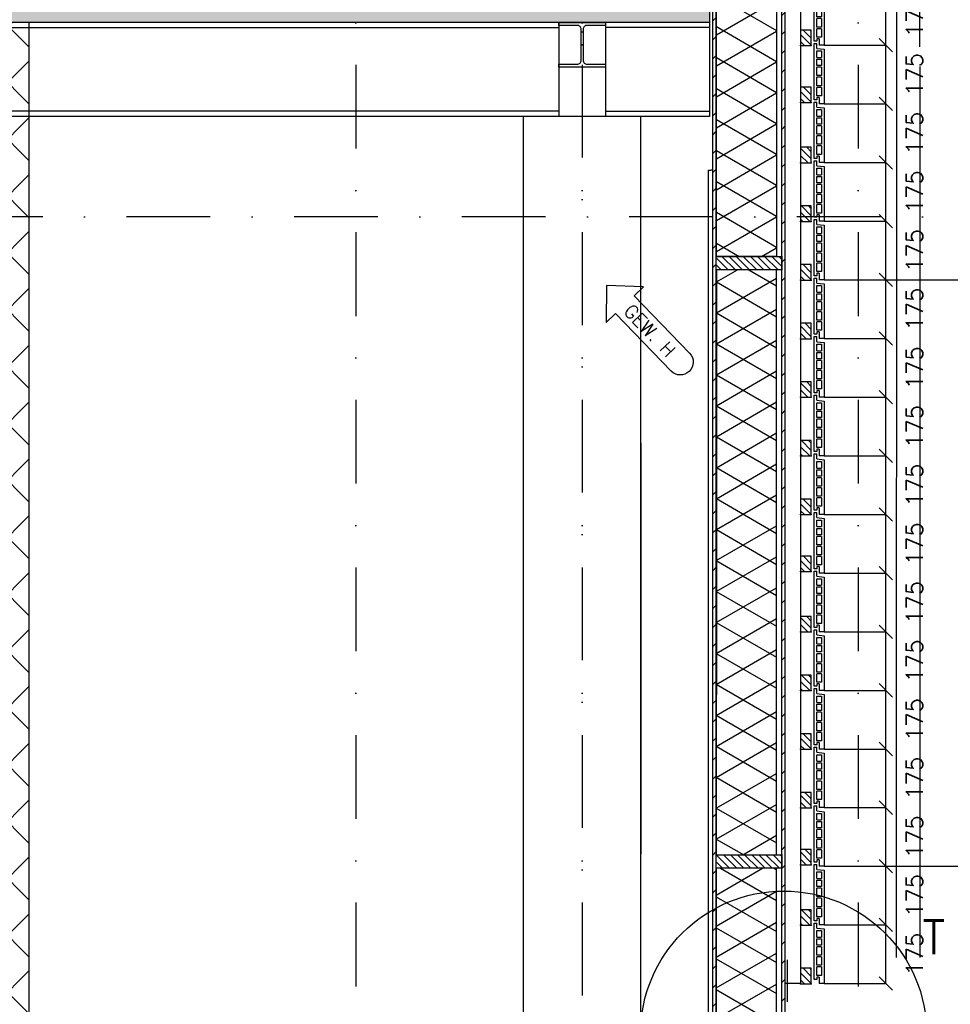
# Model space of a CAD drawing. Extents: x 151406 to 360561, y 44436 to 197234.
# Tile 43 of 57: x 164686 to 167463, y 103146 to 106084. Entities that reach past the tile are written whole.
import ezdxf

# ---------------------------------------------------------------- set-up
doc = ezdxf.new("R2010")
doc.units = 0
doc.header["$LTSCALE"] = 20
doc.header["$MEASUREMENT"] = 0
doc.header["$PDSIZE"] = -1
for name, pattern in [('DASHDOT', [25, 12.5, -6.25, 0, -6.25]), ('DD1', [2.66667, 1.66667, -0.5, 0, -0.5]), ('HIDDEN', [9.375, 6.25, -3.125])]:
    doc.linetypes.add(name, pattern=pattern)
doc.layers.get('0').update_dxf_attribs({"linetype": 'CONTINUOUS'})
doc.layers.get('DEFPOINTS').update_dxf_attribs({"linetype": 'CONTINUOUS'})
for name, color, linetype in [('_DETAILNUMMERS', 4, 'CONTINUOUS'), ('_DETAILNUMMERSTEKST', 4, 'CONTINUOUS'), ('A--01A1_ACEER', 1, 'CONTINUOUS'), ('A--A21--_F-23-', 9, 'CONTINUOUS'), ('A--A22--_F123-', 9, 'CONTINUOUS'), ('A--A23--_F--3-', 9, 'CONTINUOUS'), ('A--A25--_F--3-', 9, 'CONTINUOUS'), ('A--A42--_F--3-', 9, 'CONTINUOUS'), ('A--A42--_F-23-', 9, 'CONTINUOUS'), ('A--L13DC4_VLOEREN', 4, 'HIDDEN'), ('A--L21--', 3, 'CONTINUOUS'), ('A--L21--_F-23-', 4, 'CONTINUOUS'), ('A--L21D1_BUITENWAND', 1, 'CONTINUOUS'), ('A--L21D3_BUITENWAND', 3, 'CONTINUOUS'), ('A--L22--', 3, 'CONTINUOUS'), ('A--L22--_F--3-', 7, 'CONTINUOUS'), ('A--L25--', 7, 'CONTINUOUS'), ('A--L25--_F-23-', 7, 'CONTINUOUS'), ('A--L28--', 7, 'CONTINUOUS'), ('A--L28--_F--3-', 1, 'CONTINUOUS'), ('A--L28D1_KONSTRUKTIES', 1, 'CONTINUOUS'), ('A--L31--', 2, 'CONTINUOUS'), ('A--L42--', 7, 'CONTINUOUS'), ('A--L42--_F--3-', 7, 'CONTINUOUS'), ('A--L42--_F-23-', 7, 'CONTINUOUS'), ('A--M$1A-_F123-', 1, 'CONTINUOUS'), ('gewijzigdH', 1, 'CONTINUOUS'), ('STRAMIEN', 8, 'DD1'), ('X--LR---_CP', 7, 'CONTINUOUS')]:
    doc.layers.add(name, color=color, linetype=linetype)
doc.styles.add('ALFA-0_18', font='ROMANS.shx')
doc.styles.add('ALFA-0_25', font='ROMANS')
doc.styles.add('HIEMSTRA', font='romans.shx')
doc.dimstyles.new('STANDARD$0', dxfattribs={"dimscale": 50, "dimtxt": 2.5, "dimasz": 2, "dimexe": 2, "dimexo": 0, "dimgap": 2, "dimtad": 1, "dimdec": 0, "dimzin": 0, "dimdsep": 46, "dimtxsty": 'ALFA-0_25', "dimblk1": 'OBLIQUE', "dimblk2": 'OBLIQUE', "dimsah": 1, "dimcen": -3, "dimdle": 2, "dimclrd": 1, "dimclre": 1, "dimclrt": 2, "dimadec": 0, "dimazin": 0, "dimtfac": 0.666667, "dimtofl": 0, "dimtmove": 2, "dimatfit": 3, "dimldrblk": 'OBLIQUE', "dimfxl": 0, "dimtvp": 0.833333, "dimtolj": 1, "dimtzin": 0, "dimarcsym": 0})

# ---------------------------------------------------------------- blocks, each defined once
blk = doc.blocks.new('NH40_196')
at = {"layer": 'A--A25--_F--3-'}
h = blk.add_hatch(dxfattribs=at)
h.set_pattern_fill('ALFALINE', color=256, scale=15, style=0, pattern_type=2)
h.set_pattern_definition([(45, (-6, 0), (-10.6066, 10.6066), [])])
h.paths.add_polyline_path([(0, 0), (0, 196), (40, 196), (40, 0)])
at = {"layer": 'A--L25--_F-23-', "color": 2, "linetype": 'Continuous'}
blk.add_lwpolyline([(0, 0), (0, 196), (40, 196), (40, 0)], close=True, dxfattribs=at)
at = {"layer": 'X--LR---_CP'}
for p in [(0, 0), (0, 0), (40, 0)]:
    blk.add_point(p, dxfattribs=at)
blk = doc.blocks.new('_OBLIQUE')
at = {"color": 0, "linetype": 'ByBlock'}
blk.add_line((-0.5, -0.5), (0.5, 0.5), dxfattribs=at)
blk = doc.blocks.new('*D245')
at = {"color": 1, "linetype": 'ByBlock'}
for p, q in [((167086.2, 103382.9), (167270.8, 103382.9)), ((167270.8, 103207.9), (167270.8, 103382.9)), ((167086.2, 103207.9), (167270.8, 103207.9))]:
    blk.add_line(p, q, dxfattribs=at)
at = {"layer": 'DEFPOINTS', "color": 0, "linetype": 'ByBlock'}
for p in [(167086.2, 103382.9), (167270.8, 103382.9), (167086.2, 103207.9)]:
    blk.add_point(p, dxfattribs=at)
at = {"color": 1, "linetype": 'ByBlock', "xscale": 40, "yscale": 40, "zscale": 40}
for p, rotation in [((167270.8, 103382.9), 90), ((167270.8, 103207.9), 270)]:
    blk.add_blockref('_OBLIQUE', p, dxfattribs=dict(at, rotation=rotation))
at = {"color": 2, "linetype": 'ByBlock', "insert": (167355.8, 103295.4), "char_height": 50, "attachment_point": 5, "rotation": 90, "style": 'ALFA-0_25'}
blk.add_mtext('\\A1;175', dxfattribs=at)
blk = doc.blocks.new('*D246')
at = {"color": 1, "linetype": 'ByBlock'}
for p, q in [((167086.2, 103382.9), (167270.8, 103382.9)), ((167270.8, 103207.9), (167270.8, 103382.9)), ((167086.2, 103207.9), (167270.8, 103207.9))]:
    blk.add_line(p, q, dxfattribs=at)
at = {"layer": 'DEFPOINTS', "color": 0, "linetype": 'ByBlock'}
for p in [(167086.2, 103382.9), (167270.8, 103382.9), (167086.2, 103207.9)]:
    blk.add_point(p, dxfattribs=at)
at = {"color": 1, "linetype": 'ByBlock', "xscale": 40, "yscale": 40, "zscale": 40}
for p, rotation in [((167270.8, 103382.9), 90), ((167270.8, 103207.9), 270)]:
    blk.add_blockref('_OBLIQUE', p, dxfattribs=dict(at, rotation=rotation))
at = {"color": 2, "linetype": 'ByBlock', "insert": (167355.8, 103295.4), "char_height": 50, "attachment_point": 5, "rotation": 90, "style": 'ALFA-0_25'}
blk.add_mtext('\\A1;175', dxfattribs=at)
blk = doc.blocks.new('*D247')
at = {"color": 1, "linetype": 'ByBlock'}
for p, q in [((167086.2, 103557.9), (167270.8, 103557.9)), ((167270.8, 103382.9), (167270.8, 103557.9)), ((167086.2, 103382.9), (167270.8, 103382.9))]:
    blk.add_line(p, q, dxfattribs=at)
at = {"layer": 'DEFPOINTS', "color": 0, "linetype": 'ByBlock'}
for p in [(167086.2, 103557.9), (167270.8, 103557.9), (167086.2, 103382.9)]:
    blk.add_point(p, dxfattribs=at)
at = {"color": 1, "linetype": 'ByBlock', "xscale": 40, "yscale": 40, "zscale": 40}
for p, rotation in [((167270.8, 103557.9), 90), ((167270.8, 103382.9), 270)]:
    blk.add_blockref('_OBLIQUE', p, dxfattribs=dict(at, rotation=rotation))
at = {"color": 2, "linetype": 'ByBlock', "insert": (167355.8, 103470.4), "char_height": 50, "attachment_point": 5, "rotation": 90, "style": 'ALFA-0_25'}
blk.add_mtext('\\A1;175', dxfattribs=at)
blk = doc.blocks.new('*D248')
at = {"color": 1, "linetype": 'ByBlock'}
for p, q in [((167086.2, 103907.9), (167270.8, 103907.9)), ((167270.8, 103732.9), (167270.8, 103907.9)), ((167086.2, 103732.9), (167270.8, 103732.9))]:
    blk.add_line(p, q, dxfattribs=at)
at = {"layer": 'DEFPOINTS', "color": 0, "linetype": 'ByBlock'}
for p in [(167086.2, 103907.9), (167270.8, 103907.9), (167086.2, 103732.9)]:
    blk.add_point(p, dxfattribs=at)
at = {"color": 1, "linetype": 'ByBlock', "xscale": 40, "yscale": 40, "zscale": 40}
for p, rotation in [((167270.8, 103907.9), 90), ((167270.8, 103732.9), 270)]:
    blk.add_blockref('_OBLIQUE', p, dxfattribs=dict(at, rotation=rotation))
at = {"color": 2, "linetype": 'ByBlock', "insert": (167355.8, 103820.4), "char_height": 50, "attachment_point": 5, "rotation": 90, "style": 'ALFA-0_25'}
blk.add_mtext('\\A1;175', dxfattribs=at)
blk = doc.blocks.new('*D249')
at = {"color": 1, "linetype": 'ByBlock'}
for p, q in [((167086.2, 104082.9), (167270.8, 104082.9)), ((167270.8, 103907.9), (167270.8, 104082.9)), ((167086.2, 103907.9), (167270.8, 103907.9))]:
    blk.add_line(p, q, dxfattribs=at)
at = {"layer": 'DEFPOINTS', "color": 0, "linetype": 'ByBlock'}
for p in [(167086.2, 104082.9), (167270.8, 104082.9), (167086.2, 103907.9)]:
    blk.add_point(p, dxfattribs=at)
at = {"color": 1, "linetype": 'ByBlock', "xscale": 40, "yscale": 40, "zscale": 40}
for p, rotation in [((167270.8, 104082.9), 90), ((167270.8, 103907.9), 270)]:
    blk.add_blockref('_OBLIQUE', p, dxfattribs=dict(at, rotation=rotation))
at = {"color": 2, "linetype": 'ByBlock', "insert": (167355.8, 103995.4), "char_height": 50, "attachment_point": 5, "rotation": 90, "style": 'ALFA-0_25'}
blk.add_mtext('\\A1;175', dxfattribs=at)
blk = doc.blocks.new('*D250')
at = {"color": 1, "linetype": 'ByBlock'}
for p, q in [((167086.2, 104257.9), (167270.8, 104257.9)), ((167270.8, 104082.9), (167270.8, 104257.9)), ((167086.2, 104082.9), (167270.8, 104082.9))]:
    blk.add_line(p, q, dxfattribs=at)
at = {"layer": 'DEFPOINTS', "color": 0, "linetype": 'ByBlock'}
for p in [(167086.2, 104257.9), (167270.8, 104257.9), (167086.2, 104082.9)]:
    blk.add_point(p, dxfattribs=at)
at = {"color": 1, "linetype": 'ByBlock', "xscale": 40, "yscale": 40, "zscale": 40}
for p, rotation in [((167270.8, 104257.9), 90), ((167270.8, 104082.9), 270)]:
    blk.add_blockref('_OBLIQUE', p, dxfattribs=dict(at, rotation=rotation))
at = {"color": 2, "linetype": 'ByBlock', "insert": (167355.8, 104170.4), "char_height": 50, "attachment_point": 5, "rotation": 90, "style": 'ALFA-0_25'}
blk.add_mtext('\\A1;175', dxfattribs=at)
blk = doc.blocks.new('*D251')
at = {"color": 1, "linetype": 'ByBlock'}
for p, q in [((167086.2, 104432.9), (167270.8, 104432.9)), ((167270.8, 104257.9), (167270.8, 104432.9)), ((167086.2, 104257.9), (167270.8, 104257.9))]:
    blk.add_line(p, q, dxfattribs=at)
at = {"layer": 'DEFPOINTS', "color": 0, "linetype": 'ByBlock'}
for p in [(167086.2, 104432.9), (167270.8, 104432.9), (167086.2, 104257.9)]:
    blk.add_point(p, dxfattribs=at)
at = {"color": 1, "linetype": 'ByBlock', "xscale": 40, "yscale": 40, "zscale": 40}
for p, rotation in [((167270.8, 104432.9), 90), ((167270.8, 104257.9), 270)]:
    blk.add_blockref('_OBLIQUE', p, dxfattribs=dict(at, rotation=rotation))
at = {"color": 2, "linetype": 'ByBlock', "insert": (167355.8, 104345.4), "char_height": 50, "attachment_point": 5, "rotation": 90, "style": 'ALFA-0_25'}
blk.add_mtext('\\A1;175', dxfattribs=at)
blk = doc.blocks.new('*D252')
at = {"color": 1, "linetype": 'ByBlock'}
for p, q in [((167086.2, 104607.9), (167270.8, 104607.9)), ((167270.8, 104432.9), (167270.8, 104607.9)), ((167086.2, 104432.9), (167270.8, 104432.9))]:
    blk.add_line(p, q, dxfattribs=at)
at = {"layer": 'DEFPOINTS', "color": 0, "linetype": 'ByBlock'}
for p in [(167086.2, 104607.9), (167270.8, 104607.9), (167086.2, 104432.9)]:
    blk.add_point(p, dxfattribs=at)
at = {"color": 1, "linetype": 'ByBlock', "xscale": 40, "yscale": 40, "zscale": 40}
for p, rotation in [((167270.8, 104607.9), 90), ((167270.8, 104432.9), 270)]:
    blk.add_blockref('_OBLIQUE', p, dxfattribs=dict(at, rotation=rotation))
at = {"color": 2, "linetype": 'ByBlock', "insert": (167355.8, 104520.4), "char_height": 50, "attachment_point": 5, "rotation": 90, "style": 'ALFA-0_25'}
blk.add_mtext('\\A1;175', dxfattribs=at)
blk = doc.blocks.new('*D253')
at = {"color": 1, "linetype": 'ByBlock'}
for p, q in [((167086.2, 104782.9), (167270.8, 104782.9)), ((167270.8, 104607.9), (167270.8, 104782.9)), ((167086.2, 104607.9), (167270.8, 104607.9))]:
    blk.add_line(p, q, dxfattribs=at)
at = {"layer": 'DEFPOINTS', "color": 0, "linetype": 'ByBlock'}
for p in [(167086.2, 104782.9), (167270.8, 104782.9), (167086.2, 104607.9)]:
    blk.add_point(p, dxfattribs=at)
at = {"color": 1, "linetype": 'ByBlock', "xscale": 40, "yscale": 40, "zscale": 40}
for p, rotation in [((167270.8, 104782.9), 90), ((167270.8, 104607.9), 270)]:
    blk.add_blockref('_OBLIQUE', p, dxfattribs=dict(at, rotation=rotation))
at = {"color": 2, "linetype": 'ByBlock', "insert": (167355.8, 104695.4), "char_height": 50, "attachment_point": 5, "rotation": 90, "style": 'ALFA-0_25'}
blk.add_mtext('\\A1;175', dxfattribs=at)
blk = doc.blocks.new('*D254')
at = {"color": 1, "linetype": 'ByBlock'}
for p, q in [((167086.2, 104957.9), (167270.8, 104957.9)), ((167270.8, 104782.9), (167270.8, 104957.9)), ((167086.2, 104782.9), (167270.8, 104782.9))]:
    blk.add_line(p, q, dxfattribs=at)
at = {"layer": 'DEFPOINTS', "color": 0, "linetype": 'ByBlock'}
for p in [(167086.2, 104957.9), (167270.8, 104957.9), (167086.2, 104782.9)]:
    blk.add_point(p, dxfattribs=at)
at = {"color": 1, "linetype": 'ByBlock', "xscale": 40, "yscale": 40, "zscale": 40}
for p, rotation in [((167270.8, 104957.9), 90), ((167270.8, 104782.9), 270)]:
    blk.add_blockref('_OBLIQUE', p, dxfattribs=dict(at, rotation=rotation))
at = {"color": 2, "linetype": 'ByBlock', "insert": (167355.8, 104870.4), "char_height": 50, "attachment_point": 5, "rotation": 90, "style": 'ALFA-0_25'}
blk.add_mtext('\\A1;175', dxfattribs=at)
blk = doc.blocks.new('*D255')
at = {"color": 1, "linetype": 'ByBlock'}
for p, q in [((167086.2, 105132.9), (167270.8, 105132.9)), ((167270.8, 104957.9), (167270.8, 105132.9)), ((167086.2, 104957.9), (167270.8, 104957.9))]:
    blk.add_line(p, q, dxfattribs=at)
at = {"layer": 'DEFPOINTS', "color": 0, "linetype": 'ByBlock'}
for p in [(167086.2, 105132.9), (167270.8, 105132.9), (167086.2, 104957.9)]:
    blk.add_point(p, dxfattribs=at)
at = {"color": 1, "linetype": 'ByBlock', "xscale": 40, "yscale": 40, "zscale": 40}
for p, rotation in [((167270.8, 105132.9), 90), ((167270.8, 104957.9), 270)]:
    blk.add_blockref('_OBLIQUE', p, dxfattribs=dict(at, rotation=rotation))
at = {"color": 2, "linetype": 'ByBlock', "insert": (167355.8, 105045.4), "char_height": 50, "attachment_point": 5, "rotation": 90, "style": 'ALFA-0_25'}
blk.add_mtext('\\A1;175', dxfattribs=at)
blk = doc.blocks.new('*D256')
at = {"color": 1, "linetype": 'ByBlock'}
for p, q in [((167086.2, 105307.9), (167270.8, 105307.9)), ((167270.8, 105132.9), (167270.8, 105307.9)), ((167086.2, 105132.9), (167270.8, 105132.9))]:
    blk.add_line(p, q, dxfattribs=at)
at = {"layer": 'DEFPOINTS', "color": 0, "linetype": 'ByBlock'}
for p in [(167086.2, 105307.9), (167270.8, 105307.9), (167086.2, 105132.9)]:
    blk.add_point(p, dxfattribs=at)
at = {"color": 1, "linetype": 'ByBlock', "xscale": 40, "yscale": 40, "zscale": 40}
for p, rotation in [((167270.8, 105307.9), 90), ((167270.8, 105132.9), 270)]:
    blk.add_blockref('_OBLIQUE', p, dxfattribs=dict(at, rotation=rotation))
at = {"color": 2, "linetype": 'ByBlock', "insert": (167355.8, 105220.4), "char_height": 50, "attachment_point": 5, "rotation": 90, "style": 'ALFA-0_25'}
blk.add_mtext('\\A1;175', dxfattribs=at)
blk = doc.blocks.new('*D257')
at = {"color": 1, "linetype": 'ByBlock'}
for p, q in [((167086.2, 105482.9), (167270.8, 105482.9)), ((167270.8, 105307.9), (167270.8, 105482.9)), ((167086.2, 105307.9), (167270.8, 105307.9))]:
    blk.add_line(p, q, dxfattribs=at)
at = {"layer": 'DEFPOINTS', "color": 0, "linetype": 'ByBlock'}
for p in [(167086.2, 105482.9), (167270.8, 105482.9), (167086.2, 105307.9)]:
    blk.add_point(p, dxfattribs=at)
at = {"color": 1, "linetype": 'ByBlock', "xscale": 40, "yscale": 40, "zscale": 40}
for p, rotation in [((167270.8, 105482.9), 90), ((167270.8, 105307.9), 270)]:
    blk.add_blockref('_OBLIQUE', p, dxfattribs=dict(at, rotation=rotation))
at = {"color": 2, "linetype": 'ByBlock', "insert": (167355.8, 105395.4), "char_height": 50, "attachment_point": 5, "rotation": 90, "style": 'ALFA-0_25'}
blk.add_mtext('\\A1;175', dxfattribs=at)
blk = doc.blocks.new('*D258')
at = {"color": 1, "linetype": 'ByBlock'}
for p, q in [((167086.2, 105657.9), (167270.8, 105657.9)), ((167270.8, 105482.9), (167270.8, 105657.9)), ((167086.2, 105482.9), (167270.8, 105482.9))]:
    blk.add_line(p, q, dxfattribs=at)
at = {"layer": 'DEFPOINTS', "color": 0, "linetype": 'ByBlock'}
for p in [(167086.2, 105657.9), (167270.8, 105657.9), (167086.2, 105482.9)]:
    blk.add_point(p, dxfattribs=at)
at = {"color": 1, "linetype": 'ByBlock', "xscale": 40, "yscale": 40, "zscale": 40}
for p, rotation in [((167270.8, 105657.9), 90), ((167270.8, 105482.9), 270)]:
    blk.add_blockref('_OBLIQUE', p, dxfattribs=dict(at, rotation=rotation))
at = {"color": 2, "linetype": 'ByBlock', "insert": (167355.8, 105570.4), "char_height": 50, "attachment_point": 5, "rotation": 90, "style": 'ALFA-0_25'}
blk.add_mtext('\\A1;175', dxfattribs=at)
blk = doc.blocks.new('*D259')
at = {"color": 1, "linetype": 'ByBlock'}
for p, q in [((167086.2, 105832.9), (167270.8, 105832.9)), ((167270.8, 105657.9), (167270.8, 105832.9)), ((167086.2, 105657.9), (167270.8, 105657.9))]:
    blk.add_line(p, q, dxfattribs=at)
at = {"layer": 'DEFPOINTS', "color": 0, "linetype": 'ByBlock'}
for p in [(167086.2, 105832.9), (167270.8, 105832.9), (167086.2, 105657.9)]:
    blk.add_point(p, dxfattribs=at)
at = {"color": 1, "linetype": 'ByBlock', "xscale": 40, "yscale": 40, "zscale": 40}
for p, rotation in [((167270.8, 105832.9), 90), ((167270.8, 105657.9), 270)]:
    blk.add_blockref('_OBLIQUE', p, dxfattribs=dict(at, rotation=rotation))
at = {"color": 2, "linetype": 'ByBlock', "insert": (167355.8, 105745.4), "char_height": 50, "attachment_point": 5, "rotation": 90, "style": 'ALFA-0_25'}
blk.add_mtext('\\A1;175', dxfattribs=at)
blk = doc.blocks.new('*D260')
at = {"color": 1, "linetype": 'ByBlock'}
for p, q in [((167086.2, 106007.9), (167270.8, 106007.9)), ((167270.8, 105832.9), (167270.8, 106007.9)), ((167086.2, 105832.9), (167270.8, 105832.9))]:
    blk.add_line(p, q, dxfattribs=at)
at = {"layer": 'DEFPOINTS', "color": 0, "linetype": 'ByBlock'}
for p in [(167086.2, 106007.9), (167270.8, 106007.9), (167086.2, 105832.9)]:
    blk.add_point(p, dxfattribs=at)
at = {"color": 1, "linetype": 'ByBlock', "xscale": 40, "yscale": 40, "zscale": 40}
for p, rotation in [((167270.8, 106007.9), 90), ((167270.8, 105832.9), 270)]:
    blk.add_blockref('_OBLIQUE', p, dxfattribs=dict(at, rotation=rotation))
at = {"color": 2, "linetype": 'ByBlock', "insert": (167355.8, 105920.4), "char_height": 50, "attachment_point": 5, "rotation": 90, "style": 'ALFA-0_25'}
blk.add_mtext('\\A1;175', dxfattribs=at)
blk = doc.blocks.new('*D261')
at = {"color": 1, "linetype": 'ByBlock'}
for p, q in [((167086.2, 106182.9), (167270.8, 106182.9)), ((167270.8, 106007.9), (167270.8, 106182.9)), ((167086.2, 106007.9), (167270.8, 106007.9))]:
    blk.add_line(p, q, dxfattribs=at)
at = {"layer": 'DEFPOINTS', "color": 0, "linetype": 'ByBlock'}
for p in [(167086.2, 106182.9), (167270.8, 106182.9), (167086.2, 106007.9)]:
    blk.add_point(p, dxfattribs=at)
at = {"color": 1, "linetype": 'ByBlock', "xscale": 40, "yscale": 40, "zscale": 40}
for p, rotation in [((167270.8, 106182.9), 90), ((167270.8, 106007.9), 270)]:
    blk.add_blockref('_OBLIQUE', p, dxfattribs=dict(at, rotation=rotation))
at = {"color": 2, "linetype": 'ByBlock', "insert": (167355.8, 106095.4), "char_height": 50, "attachment_point": 5, "rotation": 90, "style": 'ALFA-0_25'}
blk.add_mtext('\\A1;175', dxfattribs=at)
blk = doc.blocks.new('*D265')
at = {"color": 1, "linetype": 'ByBlock'}
for p, q in [((167086.2, 103732.9), (167270.8, 103732.9)), ((167270.8, 103557.9), (167270.8, 103732.9)), ((167086.2, 103557.9), (167270.8, 103557.9))]:
    blk.add_line(p, q, dxfattribs=at)
at = {"layer": 'DEFPOINTS', "color": 0, "linetype": 'ByBlock'}
for p in [(167086.2, 103732.9), (167270.8, 103732.9), (167086.2, 103557.9)]:
    blk.add_point(p, dxfattribs=at)
at = {"color": 1, "linetype": 'ByBlock', "xscale": 40, "yscale": 40, "zscale": 40}
for p, rotation in [((167270.8, 103732.9), 90), ((167270.8, 103557.9), 270)]:
    blk.add_blockref('_OBLIQUE', p, dxfattribs=dict(at, rotation=rotation))
at = {"color": 2, "linetype": 'ByBlock', "insert": (167355.8, 103645.4), "char_height": 50, "attachment_point": 5, "rotation": 90, "style": 'ALFA-0_25'}
blk.add_mtext('\\A1;175', dxfattribs=at)
blk = doc.blocks.new('*D266')
at = {"color": 1, "linetype": 'ByBlock'}
for p, q in [((167161, 105307.9), (167581.9, 105307.9)), ((167581.9, 103557.9), (167581.9, 105307.9)), ((167161, 103557.9), (167581.9, 103557.9))]:
    blk.add_line(p, q, dxfattribs=at)
at = {"layer": 'DEFPOINTS', "color": 0, "linetype": 'ByBlock'}
for p in [(167161, 105307.9), (167581.9, 105307.9), (167161, 103557.9)]:
    blk.add_point(p, dxfattribs=at)
at = {"color": 1, "linetype": 'ByBlock', "xscale": 40, "yscale": 40, "zscale": 40}
for p, rotation in [((167581.9, 105307.9), 90), ((167581.9, 103557.9), 270)]:
    blk.add_blockref('_OBLIQUE', p, dxfattribs=dict(at, rotation=rotation))
at = {"color": 2, "linetype": 'ByBlock', "insert": (167516.9, 104432.9), "char_height": 50, "attachment_point": 5, "rotation": 90, "style": 'ALFA-0_25'}
blk.add_mtext('\\A1;10 stenen a 175', dxfattribs=at)
blk = doc.blocks.new('*D267')
at = {"color": 1, "linetype": 'ByBlock'}
for p, q in [((167161, 107057.9), (167581.9, 107057.9)), ((167581.9, 105307.9), (167581.9, 107057.9)), ((167161, 105307.9), (167581.9, 105307.9))]:
    blk.add_line(p, q, dxfattribs=at)
at = {"layer": 'DEFPOINTS', "color": 0, "linetype": 'ByBlock'}
for p in [(167161, 107057.9), (167581.9, 107057.9), (167161, 105307.9)]:
    blk.add_point(p, dxfattribs=at)
at = {"color": 1, "linetype": 'ByBlock', "xscale": 40, "yscale": 40, "zscale": 40}
for p, rotation in [((167581.9, 107057.9), 90), ((167581.9, 105307.9), 270)]:
    blk.add_blockref('_OBLIQUE', p, dxfattribs=dict(at, rotation=rotation))
at = {"color": 2, "linetype": 'ByBlock', "insert": (167516.9, 106182.9), "char_height": 50, "attachment_point": 5, "rotation": 90, "style": 'ALFA-0_25'}
blk.add_mtext('\\A1;10 stenen a 175', dxfattribs=at)
blk = doc.blocks.new('*U958')
at = {"layer": 'A--A42--_F-23-', "linetype": 'Continuous'}
h = blk.add_hatch(dxfattribs=at)
h.set_pattern_fill('ALFALINE', color=256, scale=40, style=0)
h.set_pattern_definition([(45, (-166759.265, -102755.898), (-28.284271, 28.284271), [])])
h.paths.add_polyline_path([(0, 0), (-5, 0), (-5, 4320), (0, 4320), (5, 4320), (5, 0)])
at = {"layer": 'A--L42--_F-23-', "color": 2, "linetype": 'Continuous'}
for points in [[(0, 0), (-5, 0), (-5, 4320), (0, 4320)], [(0, 0), (5, 0), (5, 4320), (0, 4320)]]:
    blk.add_lwpolyline(points, dxfattribs=at)
blk = doc.blocks.new('*U957')
at = {"layer": 'A--A42--_F--3-', "linetype": 'Continuous'}
h = blk.add_hatch(dxfattribs=at)
h.set_pattern_fill('ALFALINE', color=256, scale=40, angle=45, style=0)
h.set_pattern_definition([(90, (-166748.015, -102755.898), (-40, 7e-15), [])])
h.paths.add_polyline_path([(0, 0), (-6.2, 0), (-6.2, 2879.8), (0, 2879.8), (6.2, 2879.8), (6.2, 0)])
at = {"layer": 'A--L42--_F--3-', "color": 3, "linetype": 'Continuous'}
for points in [[(0, 0), (-6.2, 0), (-6.2, 2879.8), (0, 2879.8)], [(0, 0), (-6.2, 0), (-6.2, 2879.8), (0, 2879.8)], [(0, 0), (-6.2, 0), (-6.2, 2879.8), (0, 2879.8)], [(0, 0), (6.2, 0), (6.2, 2879.8), (0, 2879.8)]]:
    blk.add_lwpolyline(points, dxfattribs=at)
blk = doc.blocks.new('ARGETON175')
at = {"layer": 'A--L21D3_BUITENWAND'}
for p, q in [((-8, 153), (-30, 150.5)), ((-30, 150.5), (-30, -12.5)), ((0, 168), (-8, 168)), ((-8, 153), (-8, 168)), ((0, 0), (0, 168)), ((-22, 145.5), (-22, 126)), ((-8, 145.5), (-22, 145.5)), ((-8, 126), (-22, 126)), ((-8, 121), (-22, 121)), ((-22, 121), (-22, 102)), ((-8, 126), (-8, 145.5)), ((-8, 102), (-8, 121)), ((-22, 102), (-8, 102)), ((-22, 97), (-22, 72)), ((-22, 97), (-8, 97)), ((-8, 72), (-8, 97)), ((-22, 72), (-8, 72)), ((-22, 67), (-22, 42)), ((-22, 67), (-8, 67)), ((-8, 42), (-8, 67)), ((-22, 42), (-8, 42)), ((-22, 37), (-22, 12)), ((-22, 37), (-8, 37)), ((-8, 12), (-8, 37)), ((-22, 12), (-8, 12)), ((-15, 7), (-15, -12.5)), ((-15, 7), (-8, 7)), ((-8, 7), (-8, 0)), ((-8, 0), (0, 0)), ((-30, -12.5), (-15, -12.5))]:
    blk.add_line(p, q, dxfattribs=at)
blk = doc.blocks.new('HOUT46X32')
at = {"layer": 'A--A25--_F--3-'}
h = blk.add_hatch(dxfattribs=at)
h.set_pattern_fill('ALFALINE', color=256, scale=15, style=0, pattern_type=2)
h.set_pattern_definition([(45, (0, 0), (-10.6066, 10.6066), [])])
h.paths.add_polyline_path([(0, 0), (0, 46), (32, 46), (32, 0)])
at = {"layer": 'A--L25--_F-23-', "color": 2, "linetype": 'Continuous'}
blk.add_lwpolyline([(0, 0), (0, 46), (32, 46), (32, 0)], close=True, dxfattribs=at)
at = {"layer": 'X--LR---_CP'}
for p in [(0, 0), (0, 0), (32, 0)]:
    blk.add_point(p, dxfattribs=at)
blk = doc.blocks.new('*U956')
at = {"layer": 'A--A42--_F-23-', "linetype": 'Continuous'}
h = blk.add_hatch(dxfattribs=at)
h.set_pattern_fill('ALFALINE', color=256, scale=40, style=0)
h.set_pattern_definition([(45, (-166965.22, -102755.898), (-28.284271, 28.284271), [])])
h.paths.add_polyline_path([(0, 0), (-5, 0), (-5, 4318), (0, 4318), (5, 4318), (5, 0)])
at = {"layer": 'A--L42--_F-23-', "color": 2, "linetype": 'Continuous'}
for points in [[(0, 0), (-5, 0), (-5, 4318), (0, 4318)], [(0, 0), (5, 0), (5, 4318), (0, 4318)]]:
    blk.add_lwpolyline(points, dxfattribs=at)
blk = doc.blocks.new('Q020490-')
at = {"layer": 'A--L28--_F--3-', "color": 4, "linetype": 'Continuous'}
blk.add_lwpolyline([(70, -66.5), (-70, -66.5), (-70, -58), (-14.75, -58, 0.4142136), (-2.75, -46), (-2.75, 46, 0.4142136), (-14.75, 58), (-70, 58), (-70, 66.5), (70, 66.5), (70, 58), (14.75, 58, 0.4142136), (2.75, 46), (2.75, -46, 0.4142136), (14.75, -58), (70, -58)], format="xyb", close=True, dxfattribs=at)
at = {"layer": 'X--LR---_CP'}
for p in [(-2.75, 0), (0, 0), (2.75, 0)]:
    blk.add_point(p, dxfattribs=at)
blk = doc.blocks.new('gewh')
at = {"layer": 'gewijzigdH', "linetype": 'Continuous'}
for p, q in [((79.4, 76.8), (0, 0)), ((79.4, 38.4), (79.4, 76.8)), ((317.9, 38.4), (79.4, 38.4)), ((317.9, 38.4), (79.4, 38.4)), ((0, 0), (79.4, -76.8)), ((79.4, -76.8), (79.4, -38.4)), ((79.4, -38.4), (317.9, -38.4)), ((79.4, -38.4), (317.9, -38.4))]:
    blk.add_line(p, q, dxfattribs=at)
at = {"layer": 'gewijzigdH', "linetype": 'Continuous', "extrusion": (0, 0, -1)}
blk.add_ellipse((317.9, 0), major_axis=(27.2, 27.2), ratio=1, start_param=-0.785398, end_param=2.356194, dxfattribs=at)
at = {"layer": 'gewijzigdH', "color": 2, "insert": (90.8, 19.5), "char_height": 40, "width": 276.454, "attachment_point": 1, "style": 'ALFA-0_18'}
blk.add_mtext('GEW. H', dxfattribs=at)
blk = doc.blocks.new('*U900')
at = {"layer": 'A--A22--_F123-', "linetype": 'Continuous'}
h = blk.add_hatch(dxfattribs=at)
h.set_pattern_fill('ALFAKRS', color=256, scale=120, style=0)
h.set_pattern_definition([(45, (-164664.26, -102755.9), (-84.852814, 84.852814), []), (135, (-164664.26, -102755.9), (-84.852814, -84.852814), [])])
h.paths.add_polyline_path([(0, 0), (-50, 0), (-50, 3320), (0, 3320), (50, 3320), (50, 0)])
at = {"layer": 'A--L22--_F--3-', "color": 3, "linetype": 'Continuous'}
for points in [[(0, 0), (-50, 0), (-50, 3320), (0, 3320)], [(0, 0), (50, 0), (50, 3320), (0, 3320)]]:
    blk.add_lwpolyline(points, dxfattribs=at)

msp = doc.modelspace()

# ---------------------------------------------------------------- hatches: boundary and pattern name
at = {"layer": 'A--A21--_F-23-'}
h = msp.add_hatch(dxfattribs=at)
h.set_pattern_fill('ALFAISO', color=256, scale=80, angle=270, style=0, pattern_type=2)
h.set_pattern_definition([(210, (279186.14, 2728.635), (-40, 69.282032), []), (150, (279186.14, 2728.635), (40, 69.282032), [])])
h.paths.add_polyline_path([(166764.721, 106291.263), (166944.721, 106291.263), (166944.721, 105377.898), (166764.721, 105377.898)])
h = msp.add_hatch(dxfattribs=at)
h.set_pattern_fill('ALFAISO', color=256, scale=80, angle=270, style=0, pattern_type=2)
h.set_pattern_definition([(330, (96524.86, 1748.05), (40, 69.28203), []), (30, (96524.86, 1748.05), (-40, 69.28203), [])])
h.paths.add_polyline_path([(166764.216, 103591.846), (166944.721, 103591.846), (166944.721, 105337.898), (166764.721, 105337.898), (166764.721, 104543.95)])
h = msp.add_hatch(dxfattribs=at)
h.set_pattern_fill('ALFAISO', color=256, scale=80, angle=270, style=0)
h.set_pattern_definition([(330, (-40, -38), (40, 69.282032), []), (30, (-40, -38), (-40, 69.282032), [])])
h.paths.add_polyline_path([(166944.265, 103551.846), (166764.265, 103551.846), (166764.265, 102813.825), (166785.617, 102813.825), (166785.617, 102804.909), (166764.265, 102804.909), (166764.265, 102795.898), (166864.265, 102795.898), (166944.265, 102795.898)])
at = {"layer": 'A--A23--_F--3-'}
h = msp.add_hatch(dxfattribs=at)
h.set_pattern_fill('ALFABET', color=256, scale=20, angle=1, style=0, pattern_type=2)
h.set_pattern_definition([(46, (44346.57, 100), (-86.32078, 83.359004), []), (51, (44346.57, 100), (143.64922, -10.04493), [15, -165]), (356, (44346.57, 100), (-30.37155, 149.9312), [12, -132]), (101.4514, (44358.54, 99.16), (113.27778, 139.88618), [12.74804, -140.22842]), (47.1842, (44345.87, 140), (213.99344, -29.37358), [22.5, -247.5]), (97.6356, (44363.7, 137.55), (183.50393, 198.05632), [19.12206, -210.3426]), (352.1842, (44345.87, 140), (183.50378, 198.05647), [18, -198]), (22, (44366.04, 130.34), (120.76856, -78.42802), [15, -165]), (327, (44366.04, 130.34), (46.12453, 145.85721), [12, -132]), (72.4514, (44376.1, 123.81), (166.89315, 67.42906), [12.74804, -140.22842]), (38.5, (44346.567, 100), (1.269641, 66.611074), [0, -130.4, 0, -134, 0, -132.5]), (8.5, (44346.57, 100), (51.229207, 79.788568), [0, -76.4, 0, -127.4, 0, -50.5]), (328.5, (44301.974, 99.22), (106.826954, -2.64699), [0, -50, 0, -156, 0, -207]), (318.5, (44281.98, 98.87), (116.270055, 22.05355), [0, -65, 0, -103.6, 0, -147]), (318.5, (44281.98, 98.87), (116.270055, 22.05355), [0, -65, 0, -103.6, 0, -147])])
h.paths.add_polyline_path([(166744.265, 106295.898), (166744.265, 106075.898), (158857.765, 106075.898), (158857.765, 106295.898)])

# ---------------------------------------------------------------- linework, layer by layer
at = {"layer": '_DETAILNUMMERS'}
msp.add_circle((166965.568, 103056.731), 427.262, dxfattribs=at)
at = {"layer": 'A--01A1_ACEER'}
for p, q in [((166294.265, 106075.898), (166294.265, 105795.898)), ((166434.265, 106075.898), (166434.265, 105795.898)), ((166539.265, 104820.362), (166539.265, 103594.819)), ((166539.265, 103672.898), (166539.265, 103596.118))]:
    msp.add_line(p, q, dxfattribs=at)
at = {"layer": 'A--L13DC4_VLOEREN'}
msp.add_line((166976.419, 103278.309), (166976.451, 103004.409, 1), dxfattribs=at)
at = {"layer": 'A--L21--'}
for points in [[(166764.721, 106291.263), (166944.721, 106291.263), (166944.721, 105377.898), (166764.721, 105377.898)], [(166764.216, 103591.846), (166944.721, 103591.846), (166944.721, 105337.898), (166764.721, 105337.898), (166764.721, 104543.95), (166764.721, 104543.95), (166764.216, 103591.846)], [(166864.265, 102795.898), (166944.265, 102795.898), (166944.265, 103551.846), (166764.265, 103551.846), (166764.265, 102795.898), (166864.265, 102795.898), (166864.265, 102795.898)]]:
    msp.add_lwpolyline(points, close=True, dxfattribs=at)
at = {"layer": 'A--L21--_F-23-', "linetype": 'Continuous'}
msp.add_lwpolyline([(166744.265, 106295.898), (166744.265, 106075.898), (158857.765, 106075.898), (158857.765, 106295.898)], close=True, dxfattribs=at)
at = {"layer": 'A--L21D1_BUITENWAND'}
for p, q in [((167302.414, 106395.891, 0.103), (167301.61, 103285.576, 0.103)), ((167372.414, 106003.587, -0.949), (167372.414, 106365.922, 0.103)), ((167372.414, 105944.123, 0.103), (167371.61, 103285.543, 0.103))]:
    msp.add_line(p, q, dxfattribs=at)
at = {"layer": 'A--L28D1_KONSTRUKTIES'}
for p, q in [((166744.265, 106075.898), (166744.265, 105795.898)), ((159159.265, 106060.898), (166294.265, 106060.898)), ((166744.265, 106060.898), (166434.265, 106060.898)), ((166754.265, 102795.898), (166754.265, 105817.898)), ((166189.265, 102795.898), (166189.265, 105795.898)), ((166539.265, 102795.898), (166539.265, 105795.898))]:
    msp.add_line(p, q, dxfattribs=at)
for points in [[(166744.265, 105795.898), (158857.765, 105795.898), (158857.765, 106075.898)], [(166294.265, 105810.898), (159159.265, 105810.898)], [(166434.265, 105810.898), (166744.265, 105810.898)]]:
    msp.add_lwpolyline(points, dxfattribs=at)
at = {"layer": 'A--L31--'}
for p, q in [((167016.22, 107076.026), (167016.22, 103207.898)), ((167016.22, 103207.898), (166970.22, 103207.898))]:
    msp.add_line(p, q, dxfattribs=at)
at = {"layer": 'STRAMIEN', "linetype": 'DASHDOT'}
for p, q in [((165689.265, 109950.716), (165689.265, 90604.885)), ((166364.265, 109950.716), (166364.265, 90604.885)), ((167187.533, 109950.716), (167187.533, 90540.002)), ((166364.265, 109923.943), (166364.265, 90533.497)), ((185758.708, 105495.898), (151764.265, 105495.898))]:
    msp.add_line(p, q, dxfattribs=at)

# ---------------------------------------------------------------- block references
at = {"xscale": -1}
for p in [(167056.22, 106020.398), (167056.22, 105845.398), (167056.22, 105670.398), (167056.22, 105495.398), (167056.22, 105320.398), (167056.22, 105145.398), (167056.22, 104970.398), (167056.22, 104795.398), (167056.22, 104620.398), (167056.22, 104445.398), (167056.22, 104270.398), (167056.22, 104095.398), (167056.22, 103920.398), (167056.22, 103745.398), (167056.22, 103570.398), (167056.22, 103395.398), (167056.22, 103220.398)]:
    msp.add_blockref('ARGETON175', p, dxfattribs=at)
at = {"layer": '_DETAILNUMMERSTEKST', "rotation": 313.9895329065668}
msp.add_blockref('gewh', (166436.526, 105291.186), dxfattribs=at)
at = {"layer": 'A--L22--'}
msp.add_blockref('*U900', (164664.265, 102755.898), dxfattribs=at)
at = {"layer": 'A--L25--', "xscale": -1}
for p in [(167048.22, 106007.398), (167048.22, 105837.398), (167048.22, 105657.398), (167048.22, 105482.398), (167048.22, 105307.398), (167048.22, 105132.398), (167048.22, 104957.398), (167048.22, 104782.398), (167048.22, 104607.398), (167048.22, 104437.398), (167048.22, 104257.398), (167048.22, 104082.398), (167048.22, 103907.398), (167048.22, 103732.398), (167048.22, 103562.398), (167048.22, 103382.398), (167048.22, 103207.398)]:
    msp.add_blockref('HOUT46X32', p, dxfattribs=at)
at = {"layer": 'A--L25--', "rotation": 90}
for p in [(166960.226, 105337.898), (166960.265, 103551.846)]:
    msp.add_blockref('NH40_196', p, dxfattribs=at)
at = {"layer": 'A--L28--'}
msp.add_blockref('Q020490-', (166364.265, 106009.398), dxfattribs=at)
at = {"layer": 'A--L42--'}
for name, p in [('*U958', (166759.265, 102755.898)), ('*U956', (166965.22, 102755.898)), ('*U957', (166748.015, 102755.898))]:
    msp.add_blockref(name, p, dxfattribs=at)

# ---------------------------------------------------------------- texts
at = {"layer": '_DETAILNUMMERSTEKST', "style": 'HIEMSTRA'}
msp.add_text('T', height=100, dxfattribs=at).set_placement((167379.442, 103295.789))

# ---------------------------------------------------------------- dimensions: what is measured, and where the dimension line sits
at = {"layer": 'A--M$1A-_F123-'}
for base, p1, p2, picture, middle in [((167581.869, 107057.898), (167161.04, 105307.898), (167161.04, 107057.898), '*D267', (167516.869, 106182.898)), ((167581.869, 105307.898), (167161.04, 103557.898), (167161.04, 105307.898), '*D266', (167516.869, 104432.898))]:
    dim = msp.add_linear_dim(base=base, p1=p1, p2=p2, angle=90, text='10 stenen a 175', dimstyle='STANDARD$0', override={"dimscale": 20, "dimexe": 0, "dimexo": 0, "dimcen": 0, "dimdle": 0, "dimclrt": 2, "dimtfac": 0.75, "dimtvp": 1.5}, dxfattribs=at)
    dim.commit()
    dim.dimension.update_dxf_attribs({"geometry": picture, "text_midpoint": middle})
for base, p1, p2, picture, middle in [((167270.771, 106182.898), (167086.22, 106007.898), (167086.22, 106182.898), '*D261', (167355.771, 106095.398)), ((167270.771, 106007.898), (167086.22, 105832.898), (167086.22, 106007.898), '*D260', (167355.771, 105920.398)), ((167270.771, 105832.898), (167086.22, 105657.898), (167086.22, 105832.898), '*D259', (167355.771, 105745.398)), ((167270.771, 105657.898), (167086.22, 105482.898), (167086.22, 105657.898), '*D258', (167355.771, 105570.398)), ((167270.771, 105482.898), (167086.22, 105307.898), (167086.22, 105482.898), '*D257', (167355.771, 105395.398)), ((167270.771, 105307.898), (167086.22, 105132.898), (167086.22, 105307.898), '*D256', (167355.771, 105220.398)), ((167270.771, 105132.898), (167086.22, 104957.898), (167086.22, 105132.898), '*D255', (167355.771, 105045.398)), ((167270.771, 104957.898), (167086.22, 104782.898), (167086.22, 104957.898), '*D254', (167355.771, 104870.398)), ((167270.771, 104782.898), (167086.22, 104607.898), (167086.22, 104782.898), '*D253', (167355.771, 104695.398)), ((167270.771, 104607.898), (167086.22, 104432.898), (167086.22, 104607.898), '*D252', (167355.771, 104520.398)), ((167270.771, 104432.898), (167086.22, 104257.898), (167086.22, 104432.898), '*D251', (167355.771, 104345.398)), ((167270.771, 104257.898), (167086.22, 104082.898), (167086.22, 104257.898), '*D250', (167355.771, 104170.398)), ((167270.771, 104082.898), (167086.22, 103907.898), (167086.22, 104082.898), '*D249', (167355.771, 103995.398)), ((167270.771, 103907.898), (167086.22, 103732.898), (167086.22, 103907.898), '*D248', (167355.771, 103820.398)), ((167270.771, 103732.898), (167086.22, 103557.898), (167086.22, 103732.898), '*D265', (167355.771, 103645.398)), ((167270.771, 103557.898), (167086.22, 103382.898), (167086.22, 103557.898), '*D247', (167355.771, 103470.398)), ((167270.771, 103382.898), (167086.22, 103207.898), (167086.22, 103382.898), '*D245', (167355.771, 103295.398)), ((167270.771, 103382.898), (167086.22, 103207.898), (167086.22, 103382.898), '*D246', (167355.771, 103295.398))]:
    dim = msp.add_linear_dim(base=base, p1=p1, p2=p2, angle=90, dimstyle='STANDARD$0', override={"dimscale": 20, "dimexe": 0, "dimexo": 0, "dimcen": 0, "dimdle": 0, "dimclrt": 2, "dimtfac": 0.75, "dimtvp": 1.5}, dxfattribs=at)
    dim.commit()
    dim.dimension.update_dxf_attribs({"geometry": picture, "text_midpoint": middle})

doc.saveas('drawing.dxf')
